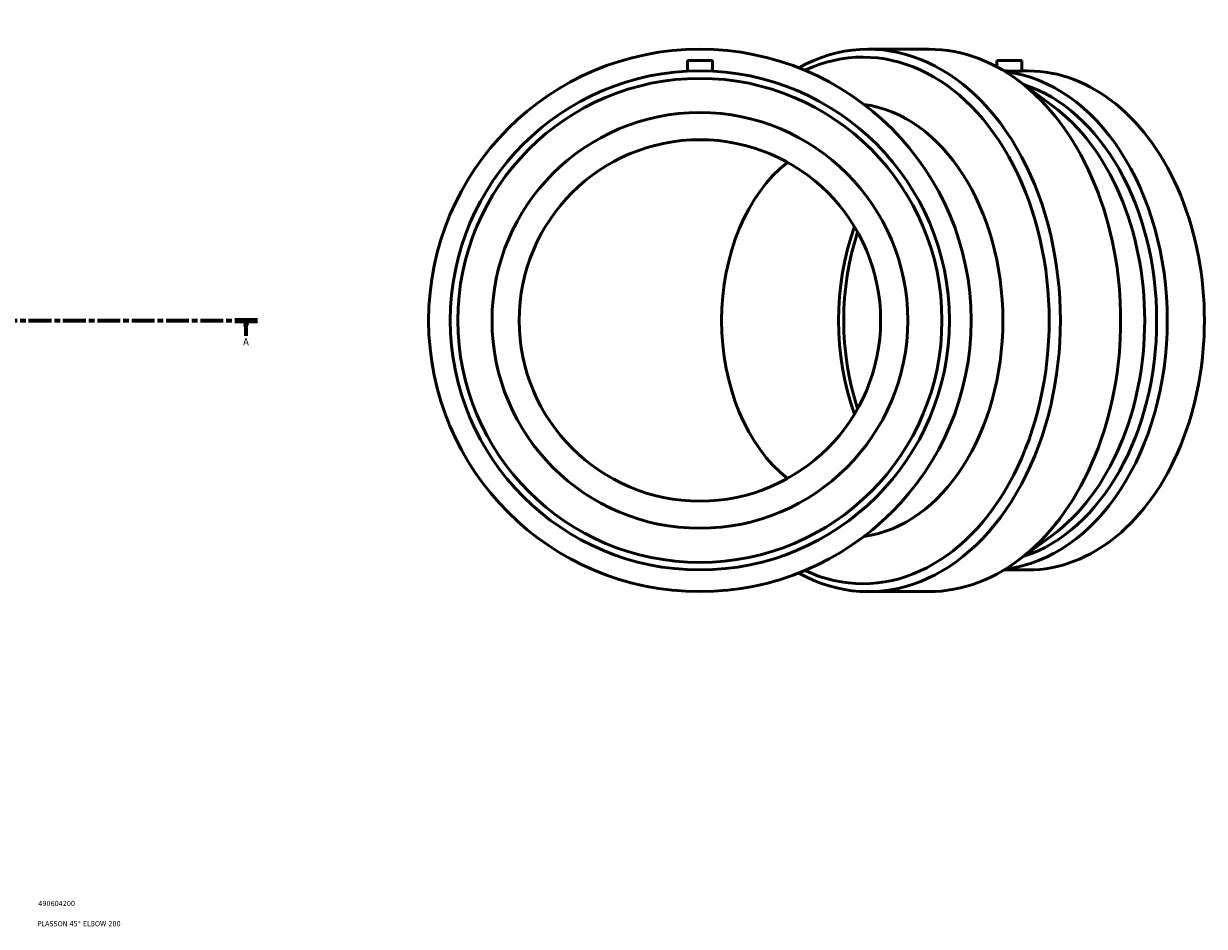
# Model space of a CAD drawing. Header units: millimetres. Extents: x -483 to 1540, y -306 to 1336.
# Tile 7 of 8: x 848 to 1416, y 83 to 518. Entities that reach past the tile are written whole.
import ezdxf

# ---------------------------------------------------------------- set-up
doc = ezdxf.new("R2010")
doc.units = ezdxf.units.MM
doc.linetypes.add('CHAIN', pattern=[0.3543, 0.2362, -0.0295, 0.0591, -0.0295])
for name, color, linetype, lineweight in [('Section Line (ISO)', 7, 'CHAIN', 70), ('Title (ISO)', 7, 'Continuous', 50), ('Visible (ISO)', 7, 'Continuous', 50)]:
    doc.layers.add(name, color=color, linetype=linetype, lineweight=lineweight)
doc.styles.add('Label Text (ISO)', font='tahoma.ttf')
doc.styles.add('Note Text (ISO)', font='tahoma.ttf')

# ---------------------------------------------------------------- blocks, each defined once
blk = doc.blocks.new('Title Blocks ISO')
at = {"layer": 'Title (ISO)', "color": 232, "true_color": 0xca0064, "style": 'Note Text (ISO)'}
for tag, p in [('PART_NUMBER_001', (34.16, 73.13)), ('DESCRIPTION_001', (33.84, 63.4))]:
    blk.add_attdef(tag, p, '', height=2.5, dxfattribs=at)
blk = doc.blocks.new('2dTransSection0')
at = {"layer": 'Section Line (ISO)', "linetype": 'CHAIN', "ltscale": 46.650017}
blk.add_line((222.43, 374.93), (960.6, 374.93), dxfattribs=at)
at = {"layer": 'Section Line (ISO)', "linetype": 'Continuous', "lineweight": 140}
blk.add_line((949.67, 374.93), (960.6, 374.93), dxfattribs=at)
at = {"layer": 'Section Line (ISO)', "linetype": 'Continuous'}
for p, q in [((955.13, 374.93), (954.63, 372.43)), ((955.13, 372.43), (955.13, 374.93)), ((955.63, 372.43), (955.13, 374.93)), ((954.63, 372.43), (955.63, 372.43)), ((955.13, 367.52), (955.13, 372.43))]:
    blk.add_line(p, q, dxfattribs=at)
at = {"layer": 'Section Line (ISO)', "linetype": 'Continuous', "flags": 128}
blk.add_lwpolyline([(955.63, 372.43), (955.13, 374.93), (954.63, 372.43), (955.63, 372.43)], dxfattribs=at)
at = {"layer": 'Section Line (ISO)'}
blk.add_solid([(955.63, 372.43), (955.13, 374.93), (954.63, 372.43), (955.63, 372.43)], dxfattribs=at)
at = {"layer": 'Section Line (ISO)', "insert": (953.65, 362.93), "char_height": 3.5, "attachment_point": 7, "style": 'Label Text (ISO)'}
blk.add_mtext('A', dxfattribs=at)

msp = doc.modelspace()

# ---------------------------------------------------------------- linework, layer by layer
at = {"layer": 'Visible (ISO)'}
for p, q in [((1167.412, 499.927), (1179.412, 499.927)), ((1167.412, 499.927), (1167.412, 494.837)), ((1179.412, 499.927), (1179.412, 494.837)), ((1283.55, 505.427), (1254.56, 505.427)), ((1316.272, 499.927), (1328.272, 499.927)), ((1316.272, 499.927), (1316.272, 496.947)), ((1328.272, 499.927), (1328.272, 494.912)), ((1331.209, 494.987), (1328.272, 494.987)), ((1343.083, 478.218), (1326.173, 490.673)), ((1343.083, 271.636), (1326.173, 259.182)), ((1331.209, 254.867), (1319.716, 254.867)), ((1283.55, 244.427), (1254.56, 244.427))]:
    msp.add_line(p, q, dxfattribs=at)
for radius in [130.5, 120.06, 116.458, 100, 86.95]:
    msp.add_circle((1173.412, 374.927), radius, dxfattribs=at)
for centre, major_axis, start_param, end_param in [((1254.56, 374.927), (0, -130.5), 5.9103512, 9.7976121), ((1251.857, 374.927), (0, -126.678), 5.9656147, 9.7423486), ((1283.55, 374.927), (0, -130.5), 0, 3.1415927), ((1313.336, 374.927), (0, -120.06), 0.083298, 3.0582947), ((1331.209, 374.927), (0, -120.06), 0, 3.1415927), ((1310.789, 374.927), (0, -116.458), 0.2256476, 2.9159451), ((1245.332, 374.927), (0, 104.4), 3.2366074, 6.1881706), ((1305.047, 374.927), (0, 116.458), 3.6217181, 5.8030599), ((1245.332, 374.927), (0, -86.95), 3.6474195, 5.7773585), ((1310.842, 374.927), (0, -100), 4.2442811, 5.1804969), ((1313.336, 374.927), (0, -100), 4.2741925, 5.1505855)]:
    msp.add_ellipse(centre, major_axis=major_axis, ratio=0.7071068, start_param=start_param, end_param=end_param, dxfattribs=at)
for points, knots in [([(1326.515, 494.837), (1325.982, 494.837), (1325.307, 494.845), (1323.829, 494.873), (1323.025, 494.894), (1321.519, 494.931), (1320.715, 494.951), (1319.898, 494.967), (1319.821, 494.968), (1319.745, 494.97)], [0, 0, 0, 0, 0.22605243, 0.22605243, 0.45210486, 0.45210486, 0.67815724, 0.67815724, 0.70194168, 0.70194168, 0.70194168, 0.70194168]), ([(1328.272, 494.912), (1328.272, 494.894), (1328.122, 494.873), (1327.509, 494.845), (1327.048, 494.837), (1326.515, 494.837)], [3.16473361, 3.16473361, 3.16473361, 3.16473361, 3.39078604, 3.39078604, 3.61683846, 3.61683846, 3.61683846, 3.61683846])]:
    msp.add_open_spline(points, degree=3, knots=knots, dxfattribs=at)

# ---------------------------------------------------------------- block references
msp.add_blockref('Title Blocks ISO', (821, 20)).add_auto_attribs({'PART_NUMBER_001': '490604200', 'DESCRIPTION_001': 'PLASSON 45° ELBOW 200'})
at = {"layer": 'Section Line (ISO)'}
msp.add_blockref('2dTransSection0', (0, 0), dxfattribs=at)

doc.saveas('drawing.dxf')
